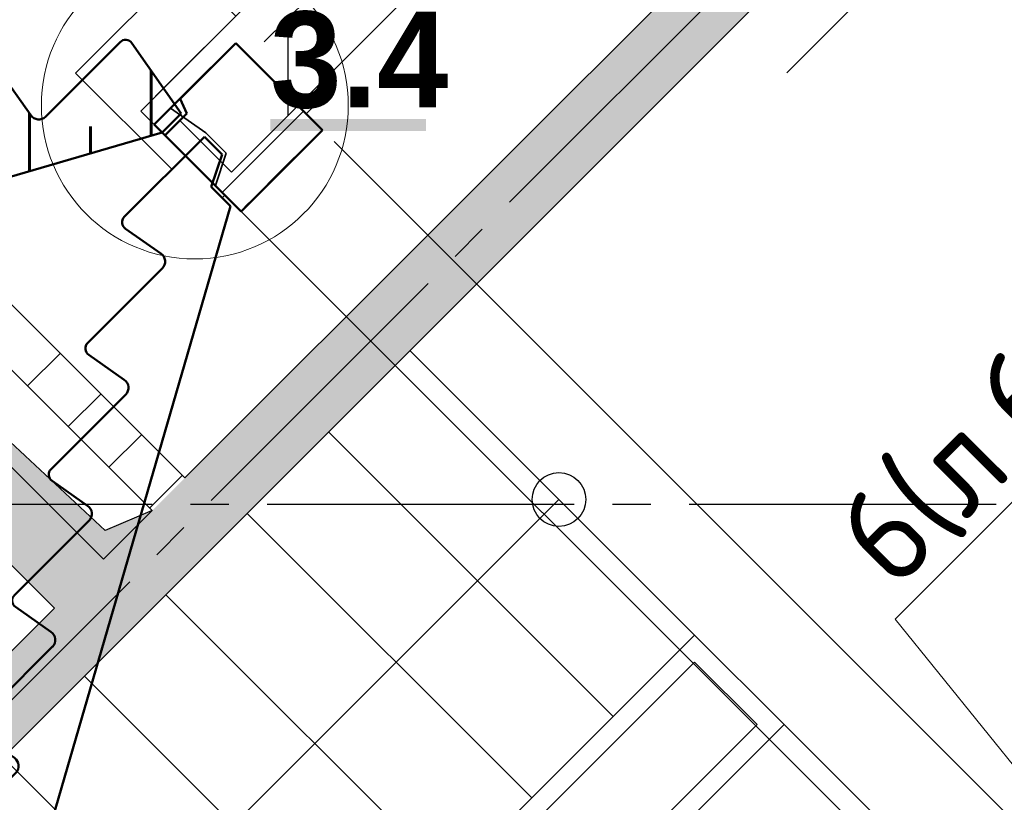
# Model space of a CAD drawing. Header units: millimetres. Extents: x 259029 to 2494469, y -731578 to -57567.
# Tile 170 of 253: x 476818 to 479384, y -598625 to -596584. Entities that reach past the tile are written whole.
import ezdxf
from ezdxf import colors
from ezdxf.entities.mleader import LeaderData, LeaderLine
from ezdxf.math import Vec2, Vec3

# ---------------------------------------------------------------- set-up
doc = ezdxf.new("R2010")
doc.units = ezdxf.units.MM
doc.linetypes.add('______2', pattern=[270, 200, -70])
doc.layers.get('Defpoints').update_dxf_attribs({"color": 140})
for name, color, linetype in [('PDF _Геометрия', 7, 'Continuous'), ('PDF _Сплошная заливка', 7, 'Continuous'), ('PDF _Текст', 7, 'Continuous')]:
    doc.layers.add(name, color=color, linetype=linetype)
for name, color, linetype, lineweight in [('RAZMER', 100, 'Continuous', 15), ('Standard', 7, 'Continuous', 25), ('Выноски', 20, 'Continuous', 20), ('Общий01', 7, 'Continuous', 13), ('РАЗРЕЗЫ', 10, 'Continuous', 60), ('Символы 0.20', 1, 'Continuous', 20), ('Стена_ бетон несущ.', 253, 'Continuous', 70)]:
    doc.layers.add(name, color=color, linetype=linetype, lineweight=lineweight)
doc.styles.add('PDF Century Gothic Bold', font='GOTHICB.TTF')
doc.styles.add('ГОСТ', font='GOST_Common.ttf')
doc.dimstyles.new('ГОСТ', dxfattribs={"dimscale": 0, "dimtxt": 2.5, "dimasz": 2.5, "dimexe": 1.25, "dimexo": 0.625, "dimtad": 1, "dimdec": 0, "dimtxsty": 'ГОСТ', "dimblk": 'ARCHTICK', "dimcen": 2.5, "dimdle": 1.5, "dimclrd": 256, "dimclre": 256, "dimclrt": 256, "dimadec": 0, "dimazin": 0, "dimtfac": 1, "dimtdec": 0, "dimtmove": 1, "dimatfit": 3, "dimfxl": 2, "dimtfill": 1, "dimlwd": 0, "dimarcsym": 0})

# ---------------------------------------------------------------- blocks, each defined once
blk = doc.blocks.new('COMPLEX_ELEVATIONDIM_13')
at = {"layer": 'Standard', "color": 7, "linetype": 'Continuous', "lineweight": 25}
blk.add_line((11583.3, 14965.9), (10223.3, 14965.9), dxfattribs=at)
blk = doc.blocks.new('лм165')
at = {"layer": 'Standard', "color": 1, "linetype": 'Continuous', "lineweight": 50, "transparency": 33554687}
for p, q in [((840013.8, -343687.8), (840254.9, -343820.4)), ((840356.2, -343687.8), (840597.2, -343820.4)), ((840698.6, -343687.8), (840939.6, -343820.4)), ((841041, -343687.8), (841282, -343820.4)), ((841383.3, -343687.8), (841624.4, -343820.4)), ((841725.7, -343687.8), (841966.8, -343820.4)), ((842068.1, -343687.8), (842309.2, -343820.4)), ((842410.5, -343687.8), (842651.5, -343820.4)), ((842752.9, -343687.8), (843011.9, -343830.3)), ((839912.8, -343911.3), (839985.2, -343699.1)), ((840290.8, -343806), (840327.5, -343699.3)), ((840633.1, -343806), (840669.9, -343699.3)), ((840975.5, -343806), (841012.2, -343699.3)), ((841317.9, -343806), (841354.6, -343699.3)), ((841660.3, -343806), (841697, -343699.3)), ((842002.7, -343806), (842039.4, -343699.3)), ((842345, -343806), (842381.8, -343699.3)), ((842687.4, -343806), (842724.1, -343699.3)), ((843011.9, -343830.3), (842980.5, -343887)), ((843011.9, -343830.3), (843011.9, -343830.3)), ((842891.6, -343883.4), (842857.1, -343945.7)), ((842980.5, -343887), (842891.6, -343883.4)), ((839974.1, -343945), (839912.8, -343911.3)), ((839974.1, -343945), (842857.1, -343945.7))]:
    blk.add_line(p, q, dxfattribs=at)
for centre, radius, start, end in [((840004.2, -343705.3), 20, 61.1892, 161.8669), ((840346.6, -343705.3), 20, 61.1892, 162.4991), ((840688.9, -343705.3), 20, 61.1892, 162.4991), ((841031.3, -343705.3), 20, 61.1892, 162.4991), ((841373.7, -343705.3), 20, 61.1892, 162.4991), ((841716.1, -343705.3), 20, 61.1892, 162.4991), ((842058.5, -343705.3), 20, 61.1892, 162.4991), ((842400.8, -343705.3), 20, 61.1892, 162.4991), ((842743.2, -343705.3), 20, 61.1892, 162.4991), ((840266.9, -343798.5), 25, 241.1892, 342.4991), ((840609.3, -343798.5), 25, 241.1892, 342.4991), ((840951.7, -343798.5), 25, 241.1892, 342.4991), ((841294.1, -343798.5), 25, 241.1892, 342.4991), ((841636.4, -343798.5), 25, 241.1892, 342.4991), ((841978.8, -343798.5), 25, 241.1892, 342.4991), ((842321.2, -343798.5), 25, 241.1892, 342.4991), ((842663.6, -343798.5), 25, 241.1892, 342.4991)]:
    blk.add_arc(centre, radius, start, end, dxfattribs=at)
blk = doc.blocks.new('_ArchTick')
at = {"color": 0, "linetype": 'ByBlock', "const_width": 0.15}
blk.add_lwpolyline([(-0.5, -0.5), (0.5, 0.5)], dxfattribs=at)
blk = doc.blocks.new('*D67')
at = {"layer": 'Defpoints', "color": 0, "lineweight": -2, "transparency": 16777216}
for p in [(613675.4, -584703.6), (613975.4, -584789), (613675.4, -589035.3)]:
    blk.add_point(p, dxfattribs=at)
at = {"layer": 'РАЗРЕЗЫ', "lineweight": -2, "transparency": 16777216}
for p, q in [((613675.4, -584766.1), (613675.4, -589160.3)), ((613975.4, -584851.5), (613975.4, -589160.3))]:
    blk.add_line(p, q, dxfattribs=at)
at = {"layer": 'РАЗРЕЗЫ', "lineweight": 0, "transparency": 16777216}
for p, q in [((614125.4, -589035.3), (613525.4, -589035.3)), ((613825.4, -589035.3), (614003.6, -589629)), ((614003.6, -589629), (614603.6, -589629))]:
    blk.add_line(p, q, dxfattribs=at)
at = {"layer": 'РАЗРЕЗЫ', "lineweight": 0, "transparency": 16777216, "xscale": 250, "yscale": 250, "zscale": 250, "rotation": 180}
blk.add_blockref('_ArchTick', (613675.4, -589035.3), dxfattribs=at)
at = {"layer": 'РАЗРЕЗЫ', "lineweight": 0, "transparency": 16777216, "xscale": 250, "yscale": 250, "zscale": 250}
blk.add_blockref('_ArchTick', (613975.4, -589035.3), dxfattribs=at)
at = {"layer": 'РАЗРЕЗЫ', "lineweight": -2, "transparency": 16777216, "insert": (614303.6, -589441.5), "char_height": 250, "attachment_point": 5, "style": 'ГОСТ', "bg_fill": 3, "box_fill_scale": 1.1, "bg_fill_color": 256, "bg_fill_true_color": 13158600, "bg_fill_transparency": 0}
blk.add_mtext('300', dxfattribs=at)
blk = doc.blocks.new('*D68')
at = {"layer": 'Defpoints', "color": 0, "lineweight": -2, "transparency": 16777216}
for p in [(613675.4, -584707.4), (611140.1, -586219.9), (611140.1, -589035.3)]:
    blk.add_point(p, dxfattribs=at)
at = {"layer": 'РАЗРЕЗЫ', "lineweight": -2, "transparency": 16777216}
for p, q in [((613675.4, -584769.9), (613675.4, -589160.3)), ((611140.1, -586282.4), (611140.1, -589160.3))]:
    blk.add_line(p, q, dxfattribs=at)
at = {"layer": 'РАЗРЕЗЫ', "lineweight": 0, "transparency": 16777216}
blk.add_line((613825.4, -589035.3), (610990.1, -589035.3), dxfattribs=at)
at = {"layer": 'РАЗРЕЗЫ', "lineweight": 0, "transparency": 16777216, "xscale": 250, "yscale": 250, "zscale": 250, "rotation": 180}
blk.add_blockref('_ArchTick', (611140.1, -589035.3), dxfattribs=at)
at = {"layer": 'РАЗРЕЗЫ', "lineweight": 0, "transparency": 16777216, "xscale": 250, "yscale": 250, "zscale": 250}
blk.add_blockref('_ArchTick', (613675.4, -589035.3), dxfattribs=at)
at = {"layer": 'РАЗРЕЗЫ', "lineweight": -2, "transparency": 16777216, "insert": (612407.8, -588847.8), "char_height": 250, "attachment_point": 5, "style": 'ГОСТ', "bg_fill": 3, "box_fill_scale": 1.1, "bg_fill_color": 256, "bg_fill_true_color": 13158600, "bg_fill_transparency": 0}
blk.add_mtext('2535', dxfattribs=at)
blk = doc.blocks.new('отвестия')
at = {"layer": 'RAZMER', "color": 2, "lineweight": 30}
for points in [[(826523.7, -359429.9), (826523.7, -359074.9), (826923.7, -359074.9), (826923.7, -359264.9)], [(826923.7, -359544.9), (826923.7, -359574.9), (826873.7, -359574.9)], [(826573.7, -359574.9), (826563.9, -359574.9)]]:
    blk.add_lwpolyline(points, dxfattribs=at)
blk = doc.blocks.new('11111')
at = {"layer": 'RAZMER', "color": 0}
blk.add_line((359876.7, -196583.4), (360176.7, -196583.4), dxfattribs=at)
blk.add_line((359876.7, -196583.4), (360176.7, -196583.4), dxfattribs=at)
at = {"layer": 'Standard', "color": 7, "linetype": 'Continuous', "lineweight": 35}
for p, q in [((360176.7, -196333.4), (359876.7, -196333.4)), ((359876.7, -196333.4), (359876.7, -196533.4)), ((360176.7, -196558.4), (360176.7, -196333.4)), ((359876.7, -196533.4), (359876.7, -196543)), ((360176.7, -196653.4), (360176.7, -196558.4))]:
    blk.add_line(p, q, dxfattribs=at)
at = {"layer": 'Standard', "color": 7, "linetype": 'Continuous', "lineweight": 50}
for p, q in [((359876.7, -196333.4), (360081.7, -196333.4)), ((359876.7, -196653.4), (359876.7, -196333.4)), ((360176.7, -196333.4), (359966.7, -196333.4)), ((360081.7, -196333.4), (360096.7, -196372.9)), ((360176.7, -196653.4), (360176.7, -196333.4)), ((360096.7, -196372.9), (360176.7, -196372.9)), ((359876.7, -196653.4), (360176.7, -196653.4)), ((360176.7, -196653.4), (359876.7, -196653.4)), ((359876.7, -196653.4), (360176.7, -196653.4))]:
    blk.add_line(p, q, dxfattribs=at)
at = {"layer": 'Standard', "color": 7, "linetype": '______2', "lineweight": 35}
for p, q in [((360096.7, -196443.4), (360116.7, -196333.4)), ((360096.7, -196518.4), (360096.7, -196443.4)), ((360176.7, -196558.4), (360096.7, -196518.4)), ((359876.7, -196543), (359876.7, -196653.4)), ((360176.7, -196653.4), (360176.7, -196573))]:
    blk.add_line(p, q, dxfattribs=at)
at = {"layer": 'Standard', "color": 7, "linetype": '______2', "lineweight": 50}
blk.add_line((359876.7, -196653.4), (360176.7, -196653.4), dxfattribs=at)
blk = doc.blocks.new('_None')
blk = doc.blocks.new('*D70')
at = {"layer": 'Defpoints', "color": 0, "lineweight": -2, "transparency": 16777216}
for p in [(613975.4, -584789), (619330.8, -588789.7), (613975.4, -589035.3)]:
    blk.add_point(p, dxfattribs=at)
at = {"layer": 'РАЗРЕЗЫ', "lineweight": -2, "transparency": 16777216}
for p, q in [((613975.4, -584851.5), (613975.4, -589160.3)), ((619330.8, -588852.2), (619330.8, -589160.3))]:
    blk.add_line(p, q, dxfattribs=at)
at = {"layer": 'РАЗРЕЗЫ', "lineweight": 0, "transparency": 16777216}
blk.add_line((619480.8, -589035.3), (613825.4, -589035.3), dxfattribs=at)
at = {"layer": 'РАЗРЕЗЫ', "lineweight": 0, "transparency": 16777216, "xscale": 250, "yscale": 250, "zscale": 250, "rotation": 180}
blk.add_blockref('_ArchTick', (613975.4, -589035.3), dxfattribs=at)
at = {"layer": 'РАЗРЕЗЫ', "lineweight": 0, "transparency": 16777216, "xscale": 250, "yscale": 250, "zscale": 250}
blk.add_blockref('_ArchTick', (619330.8, -589035.3), dxfattribs=at)
at = {"layer": 'РАЗРЕЗЫ', "lineweight": 0, "transparency": 16777216, "insert": (616653.1, -588847.8), "char_height": 250, "attachment_point": 5, "style": 'ГОСТ', "bg_fill": 3, "box_fill_scale": 1.1, "bg_fill_color": 256, "bg_fill_true_color": 13158600, "bg_fill_transparency": 0}
blk.add_mtext('5355', dxfattribs=at)
blk = doc.blocks.new('ааапп')
h = blk.add_hatch()
h.set_pattern_fill('ANSI35', color=256, scale=50)
h.set_pattern_definition([(45, (58143.9, -292475.4), (-224.5064, 224.5064), []), (45, (58368.4, -292475.4), (-224.5064, 224.5064), [396.875, -79.375, 0, -79.375])])
edge = h.paths.add_edge_path()
edge.add_line((613675.4, -584518.5), (611149, -583129.7))
edge.add_line((611149, -583129.7), (611148.8, -583058.5))
edge.add_line((611148.8, -583058.5), (611069.1, -583018.8))
edge.add_line((611069.1, -583018.8), (611069, -582954))
edge.add_line((611069, -582954), (611364.6, -582954))
edge.add_arc((611364.6, -582974), 20, -11.3099, 90, ccw=False)
edge.add_line((611384.2, -582977.9), (611365, -583089.1))
edge.add_arc((611389.5, -583094), 25, 168.6901, 270)
edge.add_line((611389.5, -583119), (611664.6, -583119))
edge.add_arc((611664.6, -583139), 20, -11.3099, 90, ccw=False)
edge.add_line((611684.2, -583142.9), (611665, -583254.1))
edge.add_arc((611689.5, -583259), 25, 168.6901, 270)
edge.add_line((611689.5, -583284), (611964.6, -583284))
edge.add_arc((611964.6, -583304), 20, -11.3099, 90, ccw=False)
edge.add_line((611984.2, -583307.9), (611965, -583419.1))
edge.add_arc((611989.5, -583424), 25, 168.6901, 270)
edge.add_line((611989.5, -583449), (612264.6, -583449))
edge.add_arc((612264.6, -583469), 20, -11.3099, 90, ccw=False)
edge.add_line((612284.2, -583472.9), (612265, -583584.1))
edge.add_arc((612289.5, -583589), 25, 168.6901, 270)
edge.add_line((612289.5, -583614), (612564.6, -583614))
edge.add_arc((612564.6, -583634), 20, -11.3099, 90, ccw=False)
edge.add_line((612584.2, -583637.9), (612565, -583749.1))
edge.add_arc((612589.5, -583754), 25, 168.6901, 270)
edge.add_line((612589.5, -583779), (612864.6, -583779))
edge.add_arc((612864.6, -583799), 20, -11.3099, 90, ccw=False)
edge.add_line((612884.2, -583802.9), (612865, -583914.1))
edge.add_arc((612889.5, -583919), 25, 168.6901, 270)
edge.add_line((612889.5, -583944), (613164.6, -583944))
edge.add_arc((613164.6, -583964), 20, -11.3099, 90, ccw=False)
edge.add_line((613184.2, -583967.9), (613165, -584079.1))
edge.add_arc((613189.5, -584084), 25, 168.6901, 270)
edge.add_line((613189.5, -584109), (613464.6, -584109))
edge.add_arc((613464.6, -584129), 20, -11.3099, 90, ccw=False)
edge.add_line((613484.2, -584132.9), (613465, -584244.1))
edge.add_arc((613489.5, -584249), 25, 168.6901, 270)
edge.add_line((613489.5, -584274), (613764.6, -584274))
edge.add_arc((613764.6, -584294), 20, -10.6777, 90, ccw=False)
edge.add_line((613784.2, -584297.7), (613745.4, -584518.5))
edge.add_line((613745.4, -584518.5), (613675.4, -584518.5))
at = {"layer": 'Стена_ бетон несущ.', "linetype": 'Continuous', "lineweight": 25}
h = blk.add_hatch(dxfattribs=at)
h.set_pattern_fill('ANSI35', scale=100, style=0)
h.set_pattern_definition([(45, (-212898.2, -221874), (-449.0128, 449.0128), []), (45, (-212449.2, -221874), (-449.0128, 449.0128), [793.75, -158.75, 0, -158.75])])
h.paths.add_polyline_path([(613730, -584539), (613730, -584719), (615100.1, -584719), (615100.1, -584539)])
at = {"layer": 'Общий01', "color": 7, "linetype": 'Continuous', "lineweight": 25}
for p, q in [((613675.4, -584439), (614830, -584439)), ((613675.4, -584489), (613675.4, -584439)), ((613730, -584439), (614830, -584439)), ((613730, -584539), (613730, -584529)), ((613730, -584719), (613730, -584539)), ((614030, -584539), (619330, -584539)), ((613730, -584719), (619330, -584719))]:
    blk.add_line(p, q, dxfattribs=at)
at = {"layer": 'RAZMER', "color": 0, "xscale": -1, "rotation": 331.1892061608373}
blk.add_blockref('лм165', (1515427.7, -687947.6), dxfattribs=at)
at = {"layer": 'RAZMER', "color": 0, "rotation": 28.81079383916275}
blk.add_blockref('лм165', (-290613.1, -689597.6), dxfattribs=at)
at = {"layer": 'Standard', "color": 7, "linetype": 'Continuous', "lineweight": 25}
blk.add_blockref('COMPLEX_ELEVATIONDIM_13', (604713.3, -600524.9), dxfattribs=at)
at = {"layer": 'Символы 0.20'}
ml = blk.add_multileader_mtext('Standard', dxfattribs=at)
ml.set_content('4(л.6)', color=256, style='ГОСТ')
ml.set_leader_properties(color=256, linetype='ByLayer', lineweight=-1)
ml.set_arrow_properties(name='NONE')
ml.build(insert=Vec2(0, 0))
ml.multileader.update_dxf_attribs({"text_left_attachment_type": 6, "text_right_attachment_type": 6, "dogleg_length": 0.25, "arrow_head_size": 200, "scale": 100})
ctx = ml.context
ctx.base_point, ctx.scale, ctx.char_height, ctx.arrow_head_size, ctx.landing_gap_size, ctx.plane_origin = Vec3(611257.3, -581853.8), 100, 250, 200, 25, Vec3(612471.5, -584006.4)
ctx.left_attachment, ctx.right_attachment = 6, 6
notes = []
notes.append((ctx, [(0, (1, 1, 0), (611232.3, -581853.8), (1, 0), 25, [(0, [(611050.1, -582506.1)], 0, [])])]))
ctx.mtext.insert, ctx.mtext.width, ctx.mtext.defined_height, ctx.mtext.flow_direction = Vec3(611282.3, -581553.8), 1018.139, 759.8, 5
for ctx, leaders in notes:
    for number, flags, end, landing, length, lines in leaders:
        leader = LeaderData()
        leader.index, (leader.has_last_leader_line, leader.has_dogleg_vector, leader.attachment_direction) = number, flags
        leader.last_leader_point, leader.dogleg_vector, leader.dogleg_length = Vec3(end), Vec3(landing), length
        for number, points, colour, breaks in lines:
            line = LeaderLine()
            line.index, line.vertices, line.color, line.breaks = number, Vec3.list(points), colors.encode_raw_color(colour), breaks
            leader.lines.append(line)
        ctx.leaders.append(leader)
at = {"layer": 'РАЗРЕЗЫ', "color": 0, "lineweight": -2}
dim = blk.add_linear_dim(base=(613675.4, -589035.3), p1=(613975.4, -584789), p2=(613675.4, -584703.6), dimstyle='ГОСТ', override={"dimscale": 100, "dimtix": 0, "dimtofl": 1, "dimtmove": 1, "dimatfit": 3}, dxfattribs=at)
dim.commit()
dim.dimension.update_dxf_attribs({"geometry": '*D67', "text_midpoint": (614066.1, -589441.5)})
dim = blk.add_linear_dim(base=(611140.1, -589035.3), p1=(613675.4, -584707.4), p2=(611140.1, -586219.9), dimstyle='ГОСТ', override={"dimscale": 100, "dimtix": 0, "dimtofl": 1, "dimtmove": 1, "dimatfit": 3}, dxfattribs=at)
dim.commit()
dim.dimension.update_dxf_attribs({"geometry": '*D68', "text_midpoint": (612407.8, -588847.8)})
at = {"layer": 'Символы 0.20'}
ml = blk.add_multileader_mtext('Standard', dxfattribs=at)
ml.set_content('Б1', color=256, style='ГОСТ')
ml.set_leader_properties(color=256, linetype='ByLayer', lineweight=-1)
ml.set_arrow_properties(name='NONE')
ml.build(insert=Vec2(0, 0))
ml.multileader.update_dxf_attribs({"text_left_attachment_type": 6, "text_right_attachment_type": 6, "dogleg_length": 0.25, "arrow_head_size": 200, "scale": 100})
ctx = ml.context
ctx.base_point, ctx.scale, ctx.char_height, ctx.arrow_head_size, ctx.landing_gap_size, ctx.plane_origin = Vec3(614100.2, -585293.5), 100, 250, 200, 25, Vec3(613307.5, -585522.1)
ctx.left_attachment, ctx.right_attachment = 6, 6
notes = []
notes.append((ctx, [(0, (1, 1, 0), (614075.2, -585293.5), (1, 0), 25, [(1, [(613922.2, -584809), (613922.2, -584809)], 0, [])])]))
ctx.mtext.insert, ctx.mtext.defined_height, ctx.mtext.flow_direction = Vec3(614125.2, -584993.5), 1301.5, 5
ml = blk.add_multileader_mtext('Standard', dxfattribs=at)
ml.set_content('6(л.6)', color=256, style='ГОСТ')
ml.set_leader_properties(color=256, linetype='ByLayer', lineweight=-1)
ml.set_arrow_properties(name='NONE')
ml.build(insert=Vec2(0, 0))
ml.multileader.update_dxf_attribs({"text_left_attachment_type": 6, "text_right_attachment_type": 6, "dogleg_length": 0.25, "arrow_head_size": 200, "scale": 100})
ctx = ml.context
ctx.base_point, ctx.scale, ctx.char_height, ctx.arrow_head_size, ctx.landing_gap_size, ctx.plane_origin = Vec3(614153.7, -586766.3), 100, 250, 200, 25, Vec3(615367.8, -588900.8)
ctx.left_attachment, ctx.right_attachment = 6, 6
notes.append((ctx, [(0, (1, 1, 0), (614128.7, -586766.3), (1, 0), 25, [(0, [(614056.9, -587445.7)], 0, [])])]))
ctx.mtext.insert, ctx.mtext.width, ctx.mtext.flow_direction = Vec3(614178.7, -586466.3), 792.21, 5
for ctx, leaders in notes:
    for number, flags, end, landing, length, lines in leaders:
        leader = LeaderData()
        leader.index, (leader.has_last_leader_line, leader.has_dogleg_vector, leader.attachment_direction) = number, flags
        leader.last_leader_point, leader.dogleg_vector, leader.dogleg_length = Vec3(end), Vec3(landing), length
        for number, points, colour, breaks in lines:
            line = LeaderLine()
            line.index, line.vertices, line.color, line.breaks = number, Vec3.list(points), colors.encode_raw_color(colour), breaks
            leader.lines.append(line)
        ctx.leaders.append(leader)
blk.add_circle((613785.2, -584528.5), 400, dxfattribs=at)
at = {"layer": 'RAZMER', "color": 0}
blk.add_blockref('отвестия', (-212898.2, -225174), dxfattribs=at)
blk.add_blockref('отвестия', (-212898.2, -225174), dxfattribs=at)
at = {"layer": 'RAZMER', "xscale": -1}
blk.add_blockref('11111', (973852.1, -388155.6), dxfattribs=at)
at = {"layer": 'Символы 0.20'}
ml = blk.add_multileader_mtext('Standard', dxfattribs=at)
ml.set_content('ЛМ', color=256, style='ГОСТ')
ml.set_leader_properties(color=256, linetype='ByLayer', lineweight=-1)
ml.set_arrow_properties(name='NONE')
ml.build(insert=Vec2(0, 0))
ml.multileader.update_dxf_attribs({"text_left_attachment_type": 6, "text_right_attachment_type": 6, "dogleg_length": 0.25, "arrow_head_size": 200, "scale": 100})
ctx = ml.context
ctx.base_point, ctx.scale, ctx.char_height, ctx.arrow_head_size, ctx.landing_gap_size, ctx.plane_origin = Vec3(612707.9, -586131.8), 100, 250, 200, 25, Vec3(611845.3, -586112.5)
ctx.left_attachment, ctx.right_attachment = 6, 6
notes = []
notes.append((ctx, [(0, (1, 1, 0), (612682.9, -586131.8), (1, 0), 25, [(2, [(612460.1, -585399.4), (612460.1, -585399.4), (611984.2, -586607.9)], 0, [])])]))
ctx.mtext.insert, ctx.mtext.defined_height, ctx.mtext.flow_direction = Vec3(612732.9, -585831.8), 1301.5, 5
for ctx, leaders in notes:
    for number, flags, end, landing, length, lines in leaders:
        leader = LeaderData()
        leader.index, (leader.has_last_leader_line, leader.has_dogleg_vector, leader.attachment_direction) = number, flags
        leader.last_leader_point, leader.dogleg_vector, leader.dogleg_length = Vec3(end), Vec3(landing), length
        for number, points, colour, breaks in lines:
            line = LeaderLine()
            line.index, line.vertices, line.color, line.breaks = number, Vec3.list(points), colors.encode_raw_color(colour), breaks
            leader.lines.append(line)
        ctx.leaders.append(leader)
at = {"layer": 'РАЗРЕЗЫ', "color": 0, "lineweight": 0}
dim = blk.add_linear_dim(base=(613975.4, -589035.3), p1=(619330.8, -588789.7), p2=(613975.4, -584789), dimstyle='ГОСТ', override={"dimscale": 100, "dimtix": 0, "dimtofl": 1, "dimtmove": 1, "dimatfit": 3}, dxfattribs=at)
dim.commit()
dim.dimension.update_dxf_attribs({"geometry": '*D70', "text_midpoint": (616653.1, -588847.8)})

msp = doc.modelspace()

# ---------------------------------------------------------------- linework, layer by layer
at = {"layer": 'PDF _Геометрия', "lineweight": 35}
for points in [[(482586.7, -596258.9), (476929.8, -601915.7), (475147.6, -600133.5), (480804.5, -594476.7)], [(478654.9, -596371.7), (477247.7, -597778.8)], [(477035.6, -597991), (475840.6, -596796)], [(475451.7, -597170.7), (475706.2, -596916.2), (476908.3, -598118.3)], [(473443.5, -599178.9), (472595, -600027.4), (473797.1, -601229.5), (475678, -599348.6), (474475.9, -598146.5), (474292, -598330.4), (474164.8, -598203.1), (474737.5, -597630.4), (474864.8, -597757.6), (474603.2, -598019.3), (475805.2, -599221.3), (476908.3, -598118.3)], [(477162.9, -597863.7), (477035.6, -597991)]]:
    msp.add_lwpolyline(points, dxfattribs=at)
at = {"layer": 'PDF _Геометрия', "lineweight": 25}
for points in [[(478094.2, -597059.7), (478659.8, -596494)], [(477162.9, -597863.7), (477035.7, -597990.9), (475840.6, -596795.9), (475967.9, -596668.7), (477162.9, -597863.7), (477040.7, -597915.9), (475840.6, -596795.9)], [(477952.7, -597201.1), (478023.4, -597130.4)], [(477316.3, -597837.5), (477882, -597271.8)], [(479552.5, -599164.3), (477834.3, -597446.1)], [(478364.6, -598400.6), (477622.1, -597658.2)], [(478223.2, -597835), (476314, -599744.2)], [(476362.7, -597847.5), (477162.7, -597847.5)], [(477262.7, -597847.5), (477362.7, -597847.5)], [(478152.5, -598612.8), (477410, -597870.3)], [(477462.7, -597847.5), (478262.7, -597847.5)], [(478362.7, -597847.5), (478462.7, -597847.5)], [(478562.7, -597847.5), (479362.7, -597847.5)], [(477174.9, -597979), (477245.6, -597908.2)], [(476538.5, -598615.4), (477104.2, -598049.7)], [(477940.3, -598824.9), (477197.9, -598082.5)], [(476667.5, -600097.7), (478576.7, -598188.5)], [(477728.2, -599037), (476985.7, -598294.6)], [(478810.1, -598421.9), (476900.9, -600331.1)], [(477516.1, -599249.2), (476773.6, -598506.7)]]:
    msp.add_lwpolyline(points, dxfattribs=at)
at = {"layer": 'PDF _Геометрия', "color": 45, "lineweight": 35, "true_color": 0xaa8232}
for points in [[(477247.7, -597778.8), (476052.7, -596583.8)], [(475967.9, -596668.7), (477162.9, -597863.7)], [(476838.2, -597538.9), (476923.1, -597454.1)], [(476944.3, -597645), (477029.1, -597560.2)], [(477050.3, -597751.1), (477135.2, -597666.2)], [(477156.4, -597857.1), (477241.3, -597772.3)]]:
    msp.add_lwpolyline(points, dxfattribs=at)
at = {"layer": 'PDF _Геометрия', "lineweight": 25}
msp.add_lwpolyline([(476738.3, -600097.7), (476900.9, -600260.3), (478739.4, -598421.9), (478576.7, -598259.2)], close=True, dxfattribs=at)
msp.add_circle((478223.2, -597835), 70, dxfattribs=at)
at = {"layer": 'PDF _Сплошная заливка', "color": 7, "lineweight": 35, "true_color": 0xf1f1f1, "transparency": 33554559}
for points in [[(477862.9, -591181.5), (470678.7, -598365.7), (477990.2, -591308.7), (470806, -598492.9)], [(480854, -594172.6), (473669.8, -601356.8), (480981.3, -594299.8), (473797.1, -601484)], [(482763.5, -596082), (475579.3, -603266.2), (482890.8, -596209.3), (475706.6, -603393.5)], [(477035.7, -597990.9), (475833.6, -596788.9), (476908.4, -598118.2), (475706.3, -596916.1)]]:
    msp.add_solid(points, dxfattribs=at)
at = {"layer": 'PDF _Сплошная заливка', "color": 251, "lineweight": 35, "true_color": 0x6c6c6c, "transparency": 33554559}
msp.add_solid([(477035.7, -597990.9), (477162.9, -597863.7), (475840.6, -596795.9), (477040.7, -597915.9)], dxfattribs=at)
at = {"layer": 'PDF _Сплошная заливка', "lineweight": 25, "transparency": 33554559}
msp.add_solid([(477470.4, -596873.9), (477876.5, -596873.9), (477470.4, -596842.6), (477876.5, -596842.6)], dxfattribs=at)

# ---------------------------------------------------------------- texts
at = {"layer": 'PDF _Текст', "insert": (477470.4, -596816.6), "char_height": 250, "attachment_point": 7, "style": 'PDF Century Gothic Bold'}
msp.add_mtext('3.4', dxfattribs=at)

# ---------------------------------------------------------------- next in the draw order: block references
at = {"layer": 'РАЗРЕЗЫ', "color": 2, "lineweight": -2, "rotation": 45.00000000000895}
msp.add_blockref('ааапп', (-370061.8, -617495.3), dxfattribs=at)

# ---------------------------------------------------------------- next in the draw order: texts
at = {"layer": 'Выноски'}
note = msp.add_mtext_static_columns([''] * 2, width=19641.405, gutter_width=8167.2, height=0, dxfattribs=dict(at, insert=(385740.7, -593573.6), char_height=250, attachment_point=1, style='ГОСТ'))
for column, words in zip([note] + note.columns.linked_columns, ['\\pi10527.89954; \\P\\pi570.45,l346.2,t2000;1.^IОбщие указания см. лист 1. {\\H1.46663x; }\\P2.^IМонтажные узлы 1;2;3;4;6;7;8 см. лист{\\C0; 7.\\H1.45562x; \\H0.68699x;\\P}3.^IСварку производить согласно СП70.1330.2011 электродами Э42 ГОСТ 9467-75*.{\\H1.45929x; }\\P4.^IВсе металлические конструкции окрасить эмалью ПФ-1189 по ГОСТ 6465-79 в два слоя. Эмаль наносить на {\\H1.45807x; }\\P\\pi0,t346.2;грунтовку ГФ-021 по ГОСТ 25129-82 (первый слой - на заводе-изготовителе, второй слой - на монтаже).{\\H1.65848x; }\\P\\pi570.45,t2000;5.^IОгнезащиту металлических косоуров см.л. 9.{\\H1.19167x; }\\P6.^IДлину швов принимать по длине сопряжения свариваемых элементов. все катеты сварных швов принимать {\\H1.54728x; }\\P\\pi0,t346.2;высотой 6 мм, кроме оговоренных.{\\H1.42874x; }\\P\\pi570.45,t2000;7.^IМонтаж стальных конструкций производить в соответствии с указаниями СП 70.1333.0.2012"Несущие и {\\H1.46825x; }\\P\\pi0,t346.2;ограждающие конструкции".{\\H1.45508x; }\\P\\pi570.45,t2000;8.^IЖелезобетонные изделия монтировать на цем-песчаном растворе М100 толщ. 10мм.{\\H1.46099x; }\\P{\\C0;9.^IНа разрезах 1-1;2-2 отметки чистого пола.\\H1.45599x; \\H0.68682x;\\P\\pi10570.70257,l0,tz;\\H1.82587x; \\H0.54768x;\\P\\H1.55804x; \\H0.64183x;\\P\\H1.64732x; \\H0.60705x;\\P\\pi812.5,l41.6675;\\H1.23836x; \\H0.80752x;\\P}', '']):
    column.text = words

# ---------------------------------------------------------------- next in the draw order: leaders
at = {"layer": 'Символы 0.20'}
ml = msp.add_multileader_mtext('Standard', dxfattribs=at)
ml.set_content('4(л.6)', color=256, style='ГОСТ')
ml.set_leader_properties(color=256, linetype='ByLayer', lineweight=-1)
ml.set_arrow_properties(name='NONE')
ml.build(insert=Vec2(0, 0))
ml.multileader.update_dxf_attribs({"text_left_attachment_type": 6, "text_right_attachment_type": 6, "dogleg_length": 0.25, "arrow_head_size": 200, "scale": 100})
ctx = ml.context
ctx.base_point, ctx.scale, ctx.char_height, ctx.arrow_head_size, ctx.landing_gap_size, ctx.plane_origin = Vec3(370171.2, -596881.1), 100, 250, 200, 25, Vec3(372662.2, -599165.3)
ctx.left_attachment, ctx.right_attachment = 6, 6
notes = []
notes.append((ctx, [(1, (1, 1, 0), (371021.2, -596881.1), (-1, 0), 25, [(0, [(371179, -597655)], 0, [])])]))
ctx.mtext.insert, ctx.mtext.width, ctx.mtext.defined_height, ctx.mtext.flow_direction = Vec3(370196.2, -596581.1), 1094.387, 742.8, 5
for ctx, leaders in notes:
    for number, flags, end, landing, length, lines in leaders:
        leader = LeaderData()
        leader.index, (leader.has_last_leader_line, leader.has_dogleg_vector, leader.attachment_direction) = number, flags
        leader.last_leader_point, leader.dogleg_vector, leader.dogleg_length = Vec3(end), Vec3(landing), length
        for number, points, colour, breaks in lines:
            line = LeaderLine()
            line.index, line.vertices, line.color, line.breaks = number, Vec3.list(points), colors.encode_raw_color(colour), breaks
            leader.lines.append(line)
        ctx.leaders.append(leader)

doc.saveas('drawing.dxf')
